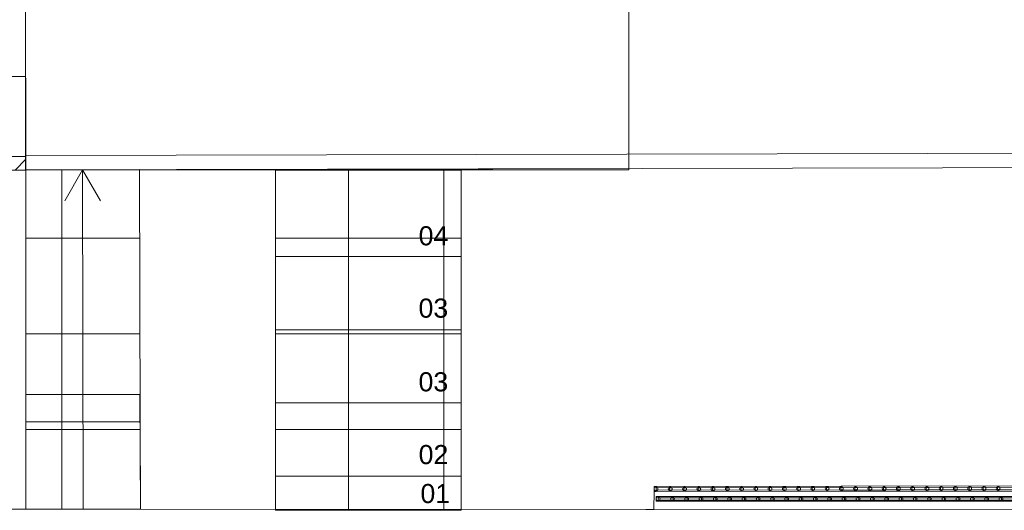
# Model space of a CAD drawing. Header units: millimetres. Extents: x 2826 to 3034, y 1533 to 1590.
# Tile 35 of 248: x 2942 to 2953, y 1542 to 1547. Entities that reach past the tile are written whole.
import ezdxf
from ezdxf.enums import TextEntityAlignment as Align

# ---------------------------------------------------------------- set-up
doc = ezdxf.new("R2010")
doc.units = ezdxf.units.MM
doc.set_wipeout_variables(frame=1)
doc.layers.add('_Caneta_No__220', color=7, linetype='Continuous', lineweight=15, true_color=0x8a8a8a)
doc.styles.add('ESTILO_GERADO_2', font='arial.ttf')
pattern_1 = [(0, (15.8637, 12.641), (0, 1), []), (90, (15.8637, 12.641), (-1, 0), [])]
pattern_2 = [(0, (15.8637, 12.641), (0, 1), []), (90, (15.8637, 12.641), (-1, 0), [])]

# ---------------------------------------------------------------- blocks, each defined once
blk = doc.blocks.new('A$Cf44ad3b2')
at = {"layer": '_Caneta_No__220'}
h = blk.add_hatch(dxfattribs=at)
h.set_pattern_fill('DUPLA_1_4_0005', color=256, style=0, pattern_type=2)
h.set_pattern_definition([(45, (15.8637, 12.64105), (-0.574524, 0.574524), []), (45, (15.7488, 12.75595), (-0.574524, 0.574524), [])])
h.paths.add_polyline_path([(34.351, 12.062), (34.691, 12.062), (34.691, 12.202), (34.351, 12.202)])
h = blk.add_hatch(dxfattribs=at)
h.set_pattern_fill('GRELHA_100X100_0005', color=256, style=0, pattern_type=2)
h.set_pattern_definition(pattern_1)
h.paths.add_polyline_path([(34.691, 12.063), (34.691, 9.429), (35.886, 9.429), (35.879, 12.066)])
h = blk.add_hatch(dxfattribs=at)
h.set_pattern_fill('GRELHA_100X100_0005', color=256, style=0, pattern_type=2)
h.set_pattern_definition(pattern_2)
h.paths.add_polyline_path([(37.305, 11.156), (39.249, 11.156), (39.249, 12.059), (37.305, 12.059)])
h = blk.add_hatch(dxfattribs=at)
h.set_pattern_fill('GRELHA_100X100_0005', color=256, style=0, pattern_type=2)
h.set_pattern_definition(pattern_2)
h.paths.add_polyline_path([(37.305, 10.39), (39.249, 10.39), (39.249, 11.156), (37.305, 11.156)])
h = blk.add_hatch(dxfattribs=at)
h.set_pattern_fill('GRELHA_100X100_0005', color=256, style=0, pattern_type=2)
h.set_pattern_definition(pattern_1)
h.paths.add_polyline_path([(37.305, 9.625), (39.249, 9.625), (39.249, 10.39), (37.305, 10.39)])
h = blk.add_hatch(dxfattribs=at)
h.set_pattern_fill('GRELHA_100X100_0005', color=256, style=0, pattern_type=2)
h.set_pattern_definition(pattern_2)
h.paths.add_polyline_path([(37.305, 8.859), (39.249, 8.859), (39.249, 9.625), (37.305, 9.625)])
h = blk.add_hatch(dxfattribs=at)
h.set_pattern_fill('GRELHA_100X100_0005', color=256, style=0, pattern_type=2)
h.set_pattern_definition([(0, (15.8637, 12.641), (0, 1), []), (90, (15.8637, 12.641), (-1, 0), [])])
h.paths.add_polyline_path([(34.691, 9.429), (34.691, 8.513), (35.891, 8.513), (35.886, 9.429)])
h = blk.add_hatch(dxfattribs=at)
h.set_pattern_fill('GRELHA_100X100_0005', color=256, style=0, pattern_type=2)
h.set_pattern_definition(pattern_2)
h.paths.add_polyline_path([(37.305, 8.503), (39.249, 8.503), (39.249, 8.859), (37.305, 8.859)])
for p, q in [((41.004, 12.063), (41.004, 15.642)), ((34.687, 13.841), (34.687, 13.041)), ((34.687, 13.041), (34.687, 13.841)), ((41.004, 12.063), (41.004, 13.841)), ((15.863, 13.041), (34.687, 13.041)), ((34.687, 13.041), (34.687, 12.063)), ((34.691, 12.063), (35.879, 12.066)), ((35.879, 12.066), (41.004, 12.063)), ((34.691, 12.063), (15.866, 12.022)), ((34.687, 12.063), (41.004, 12.063)), ((35.285, 12.064), (35.098, 11.739)), ((35.291, 8.513), (35.285, 12.064)), ((35.285, 12.064), (35.473, 11.74)), ((35.885, 9.714), (34.691, 9.714)), ((34.691, 9.714), (34.691, 8.514)), ((35.891, 8.513), (35.885, 9.714)), ((34.691, 8.514), (34.262, 8.514)), ((41.183, 8.511), (35.891, 8.513)), ((60.09, 8.502), (41.183, 8.511))]:
    blk.add_line(p, q, dxfattribs=at)
for points in [[(16.672, 13.841), (34.687, 13.841), (34.691, 12.063), (41.004, 12.077), (41.004, 13.841), (56.847, 13.841), (56.847, 29.409), (46.862, 29.409), (46.862, 23.639), (34.687, 23.639), (34.687, 22.439), (16.672, 22.439)], [(15.871, 12.022), (34.691, 12.063), (34.691, 12.203), (15.871, 12.162)], [(34.351, 12.062), (34.691, 12.062), (34.691, 12.202), (34.351, 12.202)], [(34.691, 12.063), (34.691, 9.429), (35.886, 9.429), (35.879, 12.066)], [(37.305, 11.156), (37.305, 12.059), (39.249, 12.059), (39.249, 11.156)], [(37.305, 10.39), (37.305, 11.156), (39.249, 11.156), (39.249, 10.39)], [(37.305, 9.625), (37.305, 10.39), (39.249, 10.39), (39.249, 9.625)], [(37.305, 8.859), (37.305, 9.625), (39.249, 9.625), (39.249, 8.859)], [(34.691, 9.429), (35.886, 9.429), (35.891, 8.513), (34.691, 8.513)], [(37.305, 8.503), (37.305, 8.859), (39.249, 8.859), (39.249, 8.503)]]:
    blk.add_lwpolyline(points, close=True, dxfattribs=at)
for points in [[(34.69, 12.213), (34.687, 13.841)], [(48.854, 12.244), (34.69, 12.213)], [(16.016, 12.022), (49.005, 12.095)], [(60.09, 8.502), (34.691, 8.513), (15.69, 8.523)]]:
    blk.add_lwpolyline(points, dxfattribs=at)
at = {"layer": '_Caneta_No__220', "style": 'ESTILO_GERADO_2'}
for s, p in [('04', (38.804, 11.274)), ('03', (38.803, 10.517)), ('03', (38.803, 9.746)), ('02', (38.804, 8.985)), ('01', (38.823, 8.577))]:
    blk.add_text(s, height=0.2, dxfattribs=at).set_placement(p)
for p in [(50.271, 22.567), (50.871, 22.567)]:
    blk.add_attdef('txt', text='', height=0.12, dxfattribs=at).set_placement(p, align=Align.MIDDLE_CENTER)
blk.add_attdef('txt', text='', height=0.12, rotation=90, dxfattribs=at).set_placement((17.136, 18.425), align=Align.MIDDLE_CENTER)
blk.add_wipeout([(59.9, 8.692), (41.27, 8.701), (41.269, 8.511), (59.9, 8.502)]).dxf.layer = '_Caneta_No__220'
at = {"layer": '_Caneta_No__220'}
for p, q in [((41.29, 8.75), (41.27, 8.75)), ((41.27, 8.75), (41.27, 8.7)), ((41.27, 8.7), (41.29, 8.7)), ((48.456, 8.761), (41.29, 8.75)), ((41.29, 8.7), (48.456, 8.711)), ((41.313, 8.646), (41.293, 8.646)), ((41.293, 8.646), (41.293, 8.596)), ((41.293, 8.596), (41.313, 8.596)), ((59.86, 8.646), (41.313, 8.646)), ((41.313, 8.596), (59.86, 8.596))]:
    blk.add_line(p, q, dxfattribs=at)
for points in [[(41.269, 8.511), (41.27, 8.701)], [(59.9, 8.692), (41.27, 8.701)], [(41.269, 8.511), (59.9, 8.502)]]:
    blk.add_lwpolyline(points, dxfattribs=at)
for points in [[(41.29, 8.745, 1), (41.29, 8.705, 1)], [(41.439, 8.745, 1), (41.439, 8.705, 1)], [(41.589, 8.745, 1), (41.589, 8.705, 1)], [(41.738, 8.745, 1), (41.738, 8.705, 1)], [(41.887, 8.745, 1), (41.887, 8.705, 1)], [(42.036, 8.746, 1), (42.037, 8.706, 1)], [(42.186, 8.746, 1), (42.186, 8.706, 1)], [(42.335, 8.746, 1), (42.335, 8.706, 1)], [(42.484, 8.746, 1), (42.484, 8.706, 1)], [(42.634, 8.747, 1), (42.634, 8.707, 1)], [(42.783, 8.747, 1), (42.783, 8.707, 1)], [(42.932, 8.747, 1), (42.932, 8.707, 1)], [(43.082, 8.747, 1), (43.082, 8.707, 1)], [(43.231, 8.748, 1), (43.231, 8.708, 1)], [(43.38, 8.748, 1), (43.38, 8.708, 1)], [(43.529, 8.748, 1), (43.53, 8.708, 1)], [(43.679, 8.748, 1), (43.679, 8.708, 1)], [(43.828, 8.748, 1), (43.828, 8.708, 1)], [(43.977, 8.749, 1), (43.977, 8.709, 1)], [(44.127, 8.749, 1), (44.127, 8.709, 1)], [(44.276, 8.749, 1), (44.276, 8.709, 1)], [(44.425, 8.749, 1), (44.425, 8.709, 1)], [(44.575, 8.75, 1), (44.575, 8.71, 1)], [(44.724, 8.75, 1), (44.724, 8.71, 1)], [(44.873, 8.75, 1), (44.873, 8.71, 1)], [(41.313, 8.601, 1), (41.313, 8.641, 1)], [(41.463, 8.601, 1), (41.463, 8.641, 1)], [(41.612, 8.601, 1), (41.612, 8.641, 1)], [(41.762, 8.601, 1), (41.762, 8.641, 1)], [(41.911, 8.601, 1), (41.911, 8.641, 1)], [(42.061, 8.601, 1), (42.061, 8.641, 1)], [(42.211, 8.601, 1), (42.211, 8.641, 1)], [(42.36, 8.601, 1), (42.36, 8.641, 1)], [(42.51, 8.601, 1), (42.51, 8.641, 1)], [(42.659, 8.601, 1), (42.659, 8.641, 1)], [(42.809, 8.601, 1), (42.809, 8.641, 1)], [(42.958, 8.601, 1), (42.958, 8.641, 1)], [(43.108, 8.601, 1), (43.108, 8.641, 1)], [(43.258, 8.601, 1), (43.258, 8.641, 1)], [(43.407, 8.601, 1), (43.407, 8.641, 1)], [(43.557, 8.601, 1), (43.557, 8.641, 1)], [(43.706, 8.601, 1), (43.706, 8.641, 1)], [(43.856, 8.601, 1), (43.856, 8.641, 1)], [(44.005, 8.601, 1), (44.005, 8.641, 1)], [(44.155, 8.601, 1), (44.155, 8.641, 1)], [(44.305, 8.601, 1), (44.305, 8.641, 1)], [(44.454, 8.601, 1), (44.454, 8.641, 1)], [(44.604, 8.601, 1), (44.604, 8.641, 1)], [(44.753, 8.601, 1), (44.753, 8.641, 1)], [(44.903, 8.601, 1), (44.903, 8.641, 1)]]:
    blk.add_lwpolyline(points, format="xyb", close=True, dxfattribs=at)
for points in [[(48.456, 8.723), (48.456, 8.748), (41.29, 8.737), (41.29, 8.712)], [(41.458, 8.712), (41.458, 8.737), (41.433, 8.737), (41.433, 8.712)], [(41.608, 8.713), (41.608, 8.738), (41.583, 8.738), (41.583, 8.713)], [(41.757, 8.713), (41.757, 8.738), (41.732, 8.738), (41.732, 8.713)], [(41.906, 8.713), (41.906, 8.738), (41.881, 8.738), (41.881, 8.713)], [(42.056, 8.713), (42.056, 8.738), (42.031, 8.738), (42.031, 8.713)], [(42.205, 8.713), (42.205, 8.738), (42.18, 8.738), (42.18, 8.713)], [(42.354, 8.714), (42.354, 8.739), (42.329, 8.739), (42.329, 8.714)], [(42.503, 8.714), (42.503, 8.739), (42.478, 8.739), (42.478, 8.714)], [(42.653, 8.714), (42.653, 8.739), (42.628, 8.739), (42.628, 8.714)], [(42.802, 8.714), (42.802, 8.739), (42.777, 8.739), (42.777, 8.714)], [(42.951, 8.715), (42.951, 8.74), (42.926, 8.74), (42.926, 8.715)], [(43.101, 8.715), (43.101, 8.74), (43.076, 8.74), (43.076, 8.715)], [(43.25, 8.715), (43.25, 8.74), (43.225, 8.74), (43.225, 8.715)], [(43.399, 8.715), (43.399, 8.74), (43.374, 8.74), (43.374, 8.715)], [(43.549, 8.716), (43.549, 8.741), (43.524, 8.741), (43.524, 8.716)], [(43.698, 8.716), (43.698, 8.741), (43.673, 8.741), (43.673, 8.716)], [(43.847, 8.716), (43.847, 8.741), (43.822, 8.741), (43.822, 8.716)], [(43.996, 8.716), (43.996, 8.741), (43.971, 8.741), (43.971, 8.716)], [(44.146, 8.716), (44.146, 8.741), (44.121, 8.741), (44.121, 8.716)], [(44.295, 8.717), (44.295, 8.742), (44.27, 8.742), (44.27, 8.717)], [(44.444, 8.717), (44.444, 8.742), (44.419, 8.742), (44.419, 8.717)], [(44.594, 8.717), (44.594, 8.742), (44.569, 8.742), (44.569, 8.717)], [(44.743, 8.717), (44.743, 8.742), (44.718, 8.742), (44.718, 8.717)], [(44.892, 8.718), (44.892, 8.743), (44.867, 8.743), (44.867, 8.718)], [(41.313, 8.633), (41.313, 8.608), (59.86, 8.608), (59.86, 8.633)], [(41.444, 8.633), (41.444, 8.608), (41.469, 8.608), (41.469, 8.633)], [(41.593, 8.633), (41.593, 8.608), (41.618, 8.608), (41.618, 8.633)], [(41.743, 8.633), (41.743, 8.608), (41.768, 8.608), (41.768, 8.633)], [(41.892, 8.633), (41.892, 8.608), (41.917, 8.608), (41.917, 8.633)], [(42.042, 8.633), (42.042, 8.608), (42.067, 8.608), (42.067, 8.633)], [(42.192, 8.633), (42.192, 8.608), (42.217, 8.608), (42.217, 8.633)], [(42.341, 8.633), (42.341, 8.608), (42.366, 8.608), (42.366, 8.633)], [(42.491, 8.633), (42.491, 8.608), (42.516, 8.608), (42.516, 8.633)], [(42.64, 8.633), (42.64, 8.608), (42.665, 8.608), (42.665, 8.633)], [(42.79, 8.633), (42.79, 8.608), (42.815, 8.608), (42.815, 8.633)], [(42.939, 8.633), (42.939, 8.608), (42.964, 8.608), (42.964, 8.633)], [(43.089, 8.633), (43.089, 8.608), (43.114, 8.608), (43.114, 8.633)], [(43.239, 8.633), (43.239, 8.608), (43.264, 8.608), (43.264, 8.633)], [(43.388, 8.633), (43.388, 8.608), (43.413, 8.608), (43.413, 8.633)], [(43.538, 8.633), (43.538, 8.608), (43.563, 8.608), (43.563, 8.633)], [(43.687, 8.633), (43.687, 8.608), (43.712, 8.608), (43.712, 8.633)], [(43.837, 8.633), (43.837, 8.608), (43.862, 8.608), (43.862, 8.633)], [(43.986, 8.633), (43.986, 8.608), (44.011, 8.608), (44.011, 8.633)], [(44.136, 8.633), (44.136, 8.608), (44.161, 8.608), (44.161, 8.633)], [(44.286, 8.633), (44.286, 8.608), (44.311, 8.608), (44.311, 8.633)], [(44.435, 8.633), (44.435, 8.608), (44.46, 8.608), (44.46, 8.633)], [(44.585, 8.633), (44.585, 8.608), (44.61, 8.608), (44.61, 8.633)], [(44.734, 8.633), (44.734, 8.608), (44.759, 8.608), (44.759, 8.633)], [(44.884, 8.633), (44.884, 8.608), (44.909, 8.608), (44.909, 8.633)]]:
    blk.add_lwpolyline(points, close=True, dxfattribs=at)

msp = doc.modelspace()

# ---------------------------------------------------------------- block references
msp.add_blockref('A$Cf44ad3b2', (2907.796, 1533.293))

doc.saveas('drawing.dxf')
